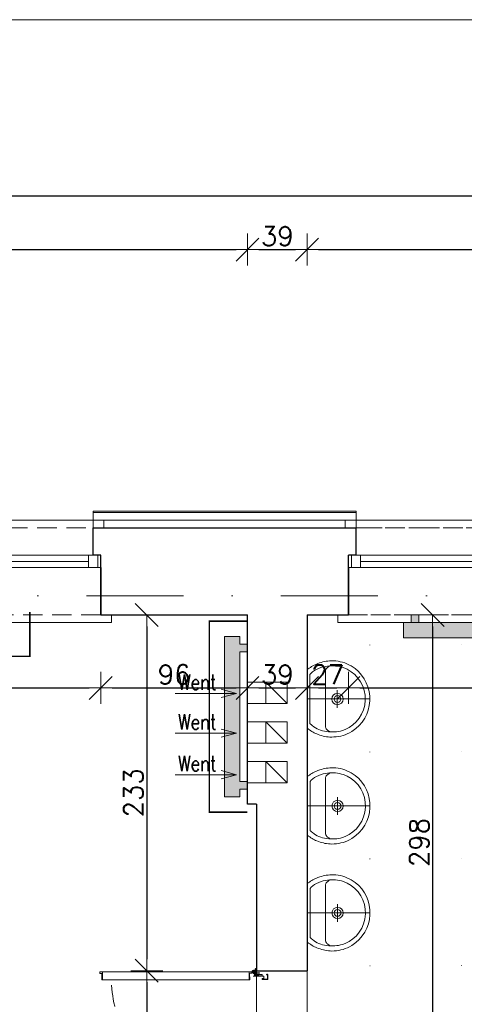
# Model space of a CAD drawing. Header units: millimetres. Extents: x 23192 to 177760, y -399809 to -79279.
# Tile 250 of 256: x 58799 to 59089, y -197768 to -197123. Entities that reach past the tile are written whole.
import ezdxf

# ---------------------------------------------------------------- set-up
doc = ezdxf.new("R2010")
doc.units = ezdxf.units.MM
for name, pattern in [('2_3', [1, 0.5, -0.5]), ('CARKOVANA', [7.5, 5, -2.5]), ('CENTER', [0.6, 0.375, -0.075, 0.075, -0.075]), ('DASHDOT', [25.4, 12.7, -6.35, 0, -6.35]), ('DOT', [6.35, 0, -6.35]), ('HIDDEN', [9.525, 6.35, -3.175]), ('Hidden Line', [391.222223, 282.222223, -109])]:
    doc.linetypes.add(name, pattern=pattern)
doc.layers.get('0').update_dxf_attribs({"lineweight": 0})
for name, color, linetype, lineweight in [('!! 0_ Istn-okna', 6, 'Continuous', 13), ('!! 0_ Istn-sciany', 3, 'Continuous', 30), ('!! 0_ Istn-widok', 1, 'Continuous', 15), ('!! 0_Istn-cienka', 4, 'Continuous', 9), ('!! 0_Istn-went', 5, 'Continuous', 13), ('!! 0_Osie', 1, 'DASHDOT', 13), ('!! 1_ tynk zewn  - nowy', 21, 'Continuous', 20), ('!! 2_ remont Ocieplenie', 4, 'ZIGZAG', 5), ('!! 2_Drzwi - nowe remont', 33, 'Continuous', 9), ('!! 2_LEGENDA', 253, 'Continuous', 13), ('!! 2_wypos-sanitarne', 240, 'Continuous', 9), ('!! wymiary osi', 250, 'Continuous', 9), ('0-osie-liniA', 14, 'DASHDOT', 5)]:
    doc.layers.add(name, color=color, linetype=linetype, lineweight=lineweight)
doc.layers.add('!! 0_Istn-grzejniki', color=7, linetype='Continuous', lineweight=0, plot=False)
doc.layers.add('!! 0_ramki', color=66, linetype='Continuous', lineweight=9, plot=False)
doc.layers.add('!! 1_Wyburzenia', color=252, linetype='CARKOVANA', lineweight=13, true_color=0x696969)
doc.styles.add('ARCHETYP', font='romans.shx', dxfattribs={"height": 15})
doc.styles.add('TXT', font='simplex.shx')
doc.linetypes.add('ZIGZAG', pattern='A,0.00254,-5.08,[131,ltypeshp.shx,S=5.08,R=0,X=-5.08,Y=0],-10.16,[131,ltypeshp.shx,S=5.08,R=180,X=5.08,Y=0],-5.08', length=20.32254)
doc.dimstyles.new('DIM50', dxfattribs={"dimscale": 5, "dimtxt": 2.5, "dimasz": 1.5, "dimexe": 0, "dimexo": 0, "dimgap": 0.5, "dimtad": 1, "dimdec": 4, "dimrnd": 0.5, "dimdsep": 46, "dimtxsty": 'TXT', "dimblk1": 'TICK1', "dimblk2": 'TICK1', "dimsah": 1, "dimcen": 0, "dimse1": 1, "dimse2": 1, "dimclrd": 1, "dimclre": 7, "dimclrt": 9, "dimadec": 0, "dimazin": 0, "dimtfac": 1, "dimtdec": 4, "dimtmove": 2, "dimatfit": 3, "dimldrblk": 'TICK1', "dimfxl": 1, "dimtolj": 1, "dimarcsym": 0})

# ---------------------------------------------------------------- blocks, each defined once
blk = doc.blocks.new('okno 2')
at = {"layer": '!! 0_ Istn-okna'}
for points in [[(48598.98, -198670.56), (48361.98, -198670.56)], [(48598.98, -198678.56), (48361.98, -198678.56)], [(48590.98, -198674.56), (48369.98, -198674.56)]]:
    blk.add_lwpolyline(points, dxfattribs=at)
for points in [[(48369.98, -198670.56), (48363.98, -198670.56), (48363.98, -198678.56), (48369.98, -198678.56)], [(48596.98, -198670.56), (48590.98, -198670.56), (48590.98, -198678.56), (48596.98, -198678.56)]]:
    blk.add_lwpolyline(points, close=True, dxfattribs=at)
at = {"layer": '!! 0_ Istn-sciany'}
for points in [[(48366.98, -198670.56), (48366.98, -198652.56)], [(48593.98, -198670.56), (48593.98, -198652.56)], [(48366.98, -198670.56), (48361.98, -198670.56)], [(48361.98, -198678.56), (48361.98, -198670.56)], [(48598.98, -198670.56), (48593.98, -198670.56)], [(48598.98, -198678.56), (48598.98, -198670.56)], [(48361.98, -198678.56), (48361.98, -198709.56)], [(48598.98, -198678.56), (48598.98, -198709.56)]]:
    blk.add_lwpolyline(points, dxfattribs=at)
at = {"layer": '!! 0_ Istn-widok'}
for points in [[(48359.98, -198647.56), (48600.98, -198647.56)], [(48359.98, -198652.56), (48359.98, -198647.56)], [(48600.98, -198652.56), (48600.98, -198647.56)], [(48354.98, -198709.56), (48354.98, -198714.56)], [(48605.98, -198709.56), (48605.98, -198714.56)], [(48605.98, -198714.56), (48354.98, -198714.56)]]:
    blk.add_lwpolyline(points, dxfattribs=at)
at = {"layer": '!! 0_Istn-cienka', "linetype": 'HIDDEN', "ltscale": 2}
for points in [[(48366.98, -198652.56), (48593.98, -198652.56)], [(48598.98, -198709.56), (48361.98, -198709.56)]]:
    blk.add_lwpolyline(points, dxfattribs=at)
blk = doc.blocks.new('BLOK OSI')
at = {"layer": '0-osie-liniA', "ltscale": 5}
blk.add_lwpolyline([(48624.30568, -197562.0883), (53810.60983, -197562.0883)], dxfattribs=at)
blk = doc.blocks.new('zaw-dr-90-p')
at = {"color": 2, "linetype": 'CENTER', "ltscale": 0.2}
for p, q in [((12, 0), (-12, 0)), ((0, 12), (0, -12)), ((24.5, 24), (31, 24)), ((24.5, 19), (31, 19))]:
    blk.add_line(p, q, dxfattribs=at)
at = {"ltscale": 0.2}
for p, q in [((10, 12), (6.5, 12)), ((10, 0), (10, 6.5))]:
    blk.add_line(p, q, dxfattribs=at)
blk.add_lwpolyline([(0, 6.5), (23.5, 6.5, 0.414214), (28, 11), (28, 31), (24.5, 31), (24.5, 11, -0.414214), (23.5, 10), (0, 10, 4.561698), (7.6, 6.5), (4.9, 4.2)], format="xyb", dxfattribs=at)
blk.add_lwpolyline([(-0.2, -0.2), (-2.5, -0.2), (-2.5, 0.2), (-0.2, 0.2), (-0.2, 2.5), (0.2, 2.5), (0.2, 0.2), (2.8, 0.2), (2.8, -0.2), (0.2, -0.2), (0.2, -2.8), (-0.2, -2.8)], close=True)
blk.add_lwpolyline([(10, 10), (10, 39), (6.5, 39), (6.5, 10)], dxfattribs=at)
blk.add_circle((0, 0), 6.5, dxfattribs=at)
blk = doc.blocks.new('drzwi 90- sc 12')
for p, q in [((-13620.32, 20410.16), (-13620.32, 20313.77)), ((-13614.92, 20409.86), (-13620.32, 20409.86)), ((-13616.12, 20410.26), (-13620.22, 20410.26)), ((-13616.12, 20410.26), (-13620, 20410.26)), ((-13618.17, 20410.26), (-13616.22, 20410.26)), ((-13618.17, 20410.26), (-13616.22, 20410.26)), ((-13616.12, 20410.26), (-13616.12, 20411.46)), ((-13616.12, 20411.46), (-13615.02, 20411.46)), ((-13614.92, 20411.36), (-13614.92, 20313.77)), ((-13620.32, 20313.47), (-13620.32, 20317.97)), ((-13614.92, 20312.27), (-13614.92, 20317.97)), ((-13614.92, 20313.77), (-13620.32, 20313.77)), ((-13618.22, 20313.37), (-13620.22, 20313.37)), ((-13618.22, 20313.67), (-13618.22, 20313.37)), ((-13618.22, 20313.67), (-13616.42, 20313.67)), ((-13617.77, 20311.12), (-13617.77, 20305.72)), ((-13617.77, 20311.12), (-13617.77, 20305.72)), ((-13616.17, 20309.92), (-13617.37, 20309.92)), ((-13616.17, 20309.92), (-13616.17, 20311.02)), ((-13615.92, 20313.17), (-13615.92, 20312.17)), ((-13615.92, 20312.17), (-13615.02, 20312.17)), ((-13715.57, 20308.32), (-13715.57, 20308.56)), ((-13715.57, 20307.69), (-13715.57, 20308.56)), ((-13715.57, 20307.82), (-13715.57, 20308.56)), ((-13715.57, 20307.72), (-13715.37, 20307.72)), ((-13715.77, 20301.96), (-13716.27, 20301.96)), ((-13616.77, 20301.96), (-13616.27, 20301.96))]:
    blk.add_line(p, q)
for points in [[(-13665.27, 20284.96), (-13665.27, 20325.83)], [(-13615.57, 20309.64), (-13615.32, 20309.64), (-13615.32, 20309.82), (-13616.32, 20309.82), (-13616.32, 20309.64), (-13615.92, 20309.64)]]:
    blk.add_lwpolyline(points)
at = {"ltscale": 0.2}
for points in [[(-13715.57, 20307.51), (-13715.57, 20309.48, 0.414214), (-13715.91, 20309.82), (-13719.43, 20309.82, 0.414214), (-13719.77, 20309.48), (-13719.77, 20308.92), (-13719.59, 20308.92), (-13719.59, 20309.48, -0.414214), (-13719.43, 20309.64), (-13716.97, 20309.64)], [(-13716.97, 20309.64), (-13715.91, 20309.64, -0.414214), (-13715.75, 20309.48), (-13715.75, 20307.51)], [(-13615.92, 20309.64), (-13616.63, 20309.64, 0.414214), (-13616.79, 20309.48), (-13616.79, 20305.58, -0.414214), (-13617.13, 20305.24), (-13617.58, 20305.24, 0.414214), (-13617.74, 20305.08), (-13617.74, 20304.48, -0.414214), (-13618.08, 20304.14), (-13619.26, 20304.14, -0.414214), (-13619.6, 20304.48), (-13619.6, 20305.15, 1), (-13619.79, 20305.15), (-13619.79, 20301.96, 0.414214), (-13619.63, 20301.8), (-13617.11, 20301.8, 0.414214), (-13616.95, 20301.96), (-13616.95, 20302.52), (-13616.77, 20302.52), (-13616.77, 20301.96, -0.414214), (-13617.11, 20301.62), (-13619.63, 20301.62, -0.414214), (-13619.97, 20301.96), (-13619.97, 20305.15, -1), (-13619.42, 20305.15), (-13619.42, 20304.48, 0.414214), (-13619.26, 20304.32), (-13618.08, 20304.32, 0.414214), (-13617.92, 20304.48), (-13617.92, 20305.08, -0.414214), (-13617.58, 20305.42), (-13617.13, 20305.42, 0.414214), (-13616.97, 20305.58), (-13616.97, 20309.48, -0.414214), (-13616.63, 20309.82), (-13613.11, 20309.82, -0.414214), (-13612.77, 20309.48), (-13612.77, 20308.92), (-13612.95, 20308.92), (-13612.95, 20309.48, 0.414214), (-13613.11, 20309.64), (-13615.57, 20309.64)], [(-13715.75, 20307.76), (-13715.75, 20305.58, 0.414214), (-13715.41, 20305.24), (-13714.96, 20305.24, -0.414214), (-13714.8, 20305.08), (-13714.8, 20304.48, 0.414214), (-13714.46, 20304.14), (-13713.28, 20304.14, 0.414214), (-13712.94, 20304.48), (-13712.94, 20305.15, -1), (-13712.75, 20305.15), (-13712.75, 20301.96, -0.414214), (-13712.91, 20301.8), (-13715.43, 20301.8, -0.414214), (-13715.59, 20301.96), (-13715.59, 20302.52), (-13715.77, 20302.52), (-13715.77, 20301.96, 0.414214), (-13715.43, 20301.62), (-13712.91, 20301.62, 0.414214), (-13712.57, 20301.96), (-13712.57, 20305.15, 1), (-13713.12, 20305.15), (-13713.12, 20304.48, -0.414214), (-13713.28, 20304.32), (-13714.46, 20304.32, -0.414214), (-13714.62, 20304.48), (-13714.62, 20305.08, 0.414214), (-13714.96, 20305.42), (-13715.41, 20305.42, -0.414214), (-13715.57, 20305.58), (-13715.57, 20307.64)]]:
    blk.add_lwpolyline(points, format="xyb", dxfattribs=at)
at = {"lineweight": 30}
for points in [[(-13716.27, 20308.92), (-13721.27, 20308.92)], [(-13716.27, 20308.92), (-13716.27, 20296.92)], [(-13614.27, 20308.92), (-13609.27, 20308.92)], [(-13614.27, 20308.92), (-13614.27, 20296.92)]]:
    blk.add_lwpolyline(points, dxfattribs=at)
blk.add_lwpolyline([(-13616.79, 20308.82), (-13616.97, 20308.82), (-13616.97, 20307.42), (-13616.79, 20307.42)], close=True)
for centre, radius, start, end in [((-13620.22, 20410.16), 0.1, 90, 180), ((-13615.02, 20411.36), 0.1, 0, 90), ((-13620.22, 20313.47), 0.1, 180, 270), ((-13616.42, 20313.17), 0.5, 0, 90), ((-13616.27, 20311.02), 0.1, 0, 90), ((-13615.02, 20312.27), 0.1, 270, 0)]:
    blk.add_arc(centre, radius, start, end)
at = {"linetype": 'Hidden Line', "lineweight": 9, "ltscale": 0.05}
blk.add_arc((-13615.5, 20305.14), 99.12, 94.80054, 177.69442, dxfattribs=at)
at = {"xscale": 0.09999999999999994, "yscale": 0.09999999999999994, "zscale": 0.09999999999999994, "rotation": 180.0000000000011}
blk.add_blockref('zaw-dr-90-p', (-13614.92, 20310.92), dxfattribs=at)
blk = doc.blocks.new('A$C527aaae0')
at = {"lineweight": 5}
for points in [[(0, 0), (0, -0.4111)], [(0.1863, -0.1214), (0.1863, -0.1211)], [(0.1863, -0.1211), (0.1863, -0.1214)], [(-0.0573, -0.1985), (0.0582, -0.1985)]]:
    blk.add_lwpolyline(points, dxfattribs=at)
for points in [[(0.1915, -0.001), (0.1975, -0.0093), (0.203, -0.0173), (0.2082, -0.025), (0.213, -0.0326), (0.2175, -0.0402), (0.2216, -0.0479), (0.2255, -0.0558), (0.2292, -0.0639), (0.2328, -0.0735), (0.2366, -0.0845), (0.2399, -0.0953), (0.2429, -0.1061), (0.2453, -0.1169), (0.2473, -0.1278), (0.2487, -0.1389), (0.2495, -0.1502), (0.2498, -0.1618), (0.2492, -0.1766), (0.2478, -0.1918), (0.2457, -0.2067), (0.2428, -0.2214), (0.239, -0.2358), (0.2344, -0.25), (0.2289, -0.2639), (0.2225, -0.2775), (0.2132, -0.2936), (0.1947, -0.319), (0.174, -0.3415), (0.1513, -0.361), (0.1268, -0.3776), (0.1005, -0.391), (0.0726, -0.4011), (0.0432, -0.4079), (0.0125, -0.4112), (-0.0191, -0.4105), (-0.0495, -0.4063), (-0.0786, -0.3988), (-0.1062, -0.3881), (-0.1321, -0.3743), (-0.1563, -0.3574), (-0.1786, -0.3374), (-0.1988, -0.3143), (-0.2168, -0.2883), (-0.2237, -0.2746), (-0.2299, -0.2608), (-0.2353, -0.2468), (-0.24, -0.2327), (-0.2438, -0.2183), (-0.2467, -0.2037), (-0.2487, -0.1888), (-0.2498, -0.1735), (-0.2497, -0.1595), (-0.249, -0.1479), (-0.2479, -0.1367), (-0.2463, -0.1256), (-0.2444, -0.1148), (-0.242, -0.104), (-0.2392, -0.0932), (-0.2359, -0.0823), (-0.2322, -0.0712), (-0.2282, -0.0623), (-0.2242, -0.0541), (-0.22, -0.0461), (-0.2157, -0.0381), (-0.2113, -0.0303), (-0.2067, -0.0225), (-0.2019, -0.0148), (-0.1969, -0.0071), (-0.1921, -0.001)], [(0.1608, -0.0198), (0.1622, -0.0209), (0.1634, -0.022), (0.1645, -0.023), (0.1654, -0.024), (0.1663, -0.025), (0.1672, -0.0261), (0.1682, -0.0273), (0.1692, -0.0287), (0.1739, -0.0344), (0.1821, -0.0451), (0.1893, -0.0557), (0.1954, -0.0665), (0.2007, -0.0776), (0.2051, -0.0891), (0.2087, -0.1012), (0.2116, -0.114), (0.2138, -0.1277), (0.2152, -0.1416), (0.216, -0.1551), (0.2162, -0.1682), (0.2158, -0.181), (0.2146, -0.1937), (0.2128, -0.2063), (0.2103, -0.2189), (0.2069, -0.2316), (0.2007, -0.2493), (0.1874, -0.2756), (0.1704, -0.3001), (0.1499, -0.3221), (0.1263, -0.3413), (0.1, -0.3573), (0.0711, -0.3696), (0.0402, -0.3777), (0.0074, -0.3812), (-0.0248, -0.3802), (-0.0555, -0.3745), (-0.0846, -0.3645), (-0.1119, -0.3506), (-0.1369, -0.3331), (-0.1592, -0.3122), (-0.1785, -0.2885), (-0.1945, -0.2622), (-0.2053, -0.2373), (-0.2088, -0.2247), (-0.2117, -0.2119), (-0.2139, -0.1991), (-0.2155, -0.1862), (-0.2165, -0.1732), (-0.2167, -0.1601), (-0.2161, -0.147), (-0.2148, -0.1337), (-0.2129, -0.12), (-0.2097, -0.1056), (-0.2052, -0.0909), (-0.1995, -0.0763), (-0.1928, -0.0622), (-0.1851, -0.049), (-0.1767, -0.0372), (-0.1676, -0.0271), (-0.159, -0.0198)]]:
    blk.add_lwpolyline(points, close=True)
blk.add_lwpolyline([(0.2151, -0.1518), (0.2126, -0.1464), (0.21, -0.1415), (0.2071, -0.1372), (0.2038, -0.1333), (0.2, -0.1297), (0.1955, -0.1264), (0.1903, -0.1232), (0.1842, -0.1211), (-0.1851, -0.1211), (-0.1909, -0.1228), (-0.1959, -0.1256), (-0.2003, -0.1289), (-0.2043, -0.1326), (-0.2078, -0.1367), (-0.2109, -0.1413), (-0.2137, -0.1463), (-0.2163, -0.1518), (-0.2163, -0.1521)])
at = {"linetype": 'DOT'}
blk.add_lwpolyline([(-0.3533, -0.4109), (0.3467, -0.4109), (0.3467, -1.0109), (-0.3533, -1.0109)], close=True, dxfattribs=at)
for radius in [0.0371, 0.0219]:
    blk.add_circle((0.0005, -0.1995), radius)
blk = doc.blocks.new('TICK1')
at = {"color": 2}
blk.add_line((-1, -1), (1, 1), dxfattribs=at)
at = {"color": 0}
for p, q in [((0, -1.4), (0, 1.4)), ((0, 0), (-1, 0))]:
    blk.add_line(p, q, dxfattribs=at)
blk = doc.blocks.new('*D2877')
at = {"layer": '!! wymiary osi', "color": 1, "lineweight": -2, "transparency": 16777216}
blk.add_line((60762.07, -197238.92), (58056.07, -197238.92), dxfattribs=at)
at = {"layer": 'DEFPOINTS', "color": 0, "transparency": 16777216}
for p in [(58048.57, -197238.92), (58048.57, -197445.13), (60769.57, -197445.13)]:
    blk.add_point(p, dxfattribs=at)
at = {"layer": '!! wymiary osi', "color": 1, "lineweight": -2, "transparency": 16777216, "xscale": 7.5, "yscale": 7.5, "zscale": 7.5, "rotation": 180}
blk.add_blockref('TICK1', (58048.57, -197238.92), dxfattribs=at)
at = {"layer": '!! wymiary osi', "color": 1, "lineweight": -2, "transparency": 16777216, "xscale": 7.5, "yscale": 7.5, "zscale": 7.5}
blk.add_blockref('TICK1', (60769.57, -197238.92), dxfattribs=at)
at = {"layer": '!! wymiary osi', "color": 9, "transparency": 16777216, "insert": (59409.07, -197230.17), "char_height": 12.5, "attachment_point": 5, "style": 'TXT'}
blk.add_mtext('\\A1;2721', dxfattribs=at)
blk = doc.blocks.new('*D2880')
at = {"layer": '!! wymiary osi', "color": 1, "lineweight": -2, "transparency": 16777216}
blk.add_line((58590.07, -197273.91), (58940.07, -197273.91), dxfattribs=at)
at = {"layer": 'DEFPOINTS', "color": 0, "transparency": 16777216}
for p in [(58947.57, -197273.91), (58582.57, -197513.13), (58947.57, -197513.13)]:
    blk.add_point(p, dxfattribs=at)
at = {"layer": '!! wymiary osi', "color": 1, "lineweight": -2, "transparency": 16777216, "xscale": 7.5, "yscale": 7.5, "zscale": 7.5, "rotation": 180}
blk.add_blockref('TICK1', (58582.57, -197273.91), dxfattribs=at)
at = {"layer": '!! wymiary osi', "color": 1, "lineweight": -2, "transparency": 16777216, "xscale": 7.5, "yscale": 7.5, "zscale": 7.5}
blk.add_blockref('TICK1', (58947.57, -197273.91), dxfattribs=at)
at = {"layer": '!! wymiary osi', "color": 9, "transparency": 16777216, "insert": (58765.07, -197265.16), "char_height": 12.5, "attachment_point": 5, "style": 'TXT'}
blk.add_mtext('\\A1;365', dxfattribs=at)
blk = doc.blocks.new('*D2881')
at = {"layer": '!! wymiary osi', "color": 1, "lineweight": -2, "transparency": 16777216}
blk.add_line((58955.07, -197273.91), (58979.07, -197273.91), dxfattribs=at)
at = {"layer": 'DEFPOINTS', "color": 0, "transparency": 16777216}
for p in [(58986.57, -197273.91), (58947.57, -197513.13), (58986.57, -197513.13)]:
    blk.add_point(p, dxfattribs=at)
at = {"layer": '!! wymiary osi', "color": 1, "lineweight": -2, "transparency": 16777216, "xscale": 7.5, "yscale": 7.5, "zscale": 7.5, "rotation": 180}
blk.add_blockref('TICK1', (58947.57, -197273.91), dxfattribs=at)
at = {"layer": '!! wymiary osi', "color": 1, "lineweight": -2, "transparency": 16777216, "xscale": 7.5, "yscale": 7.5, "zscale": 7.5}
blk.add_blockref('TICK1', (58986.57, -197273.91), dxfattribs=at)
at = {"layer": '!! wymiary osi', "color": 9, "transparency": 16777216, "insert": (58967.07, -197265.16), "char_height": 12.5, "attachment_point": 5, "style": 'TXT'}
blk.add_mtext('\\A1;39', dxfattribs=at)
blk = doc.blocks.new('*D2882')
at = {"layer": '!! wymiary osi', "color": 1, "lineweight": -2, "transparency": 16777216}
blk.add_line((58994.07, -197273.91), (59332.07, -197273.91), dxfattribs=at)
at = {"layer": 'DEFPOINTS', "color": 0, "transparency": 16777216}
for p in [(59339.57, -197273.91), (58986.57, -197513.13), (59339.57, -197513.13)]:
    blk.add_point(p, dxfattribs=at)
at = {"layer": '!! wymiary osi', "color": 1, "lineweight": -2, "transparency": 16777216, "xscale": 7.5, "yscale": 7.5, "zscale": 7.5, "rotation": 180}
blk.add_blockref('TICK1', (58986.57, -197273.91), dxfattribs=at)
at = {"layer": '!! wymiary osi', "color": 1, "lineweight": -2, "transparency": 16777216, "xscale": 7.5, "yscale": 7.5, "zscale": 7.5}
blk.add_blockref('TICK1', (59339.57, -197273.91), dxfattribs=at)
at = {"layer": '!! wymiary osi', "color": 9, "transparency": 16777216, "insert": (59163.07, -197265.16), "char_height": 12.5, "attachment_point": 5, "style": 'TXT'}
blk.add_mtext('\\A1;353', dxfattribs=at)
blk = doc.blocks.new('*D2960')
at = {"layer": '!! wymiary osi', "color": 1, "lineweight": -2, "transparency": 16777216}
blk.add_line((58622.07, -197560.93), (58844.07, -197560.93), dxfattribs=at)
at = {"layer": 'DEFPOINTS', "color": 0, "transparency": 16777216}
for p in [(58614.57, -197524.3), (58851.57, -197524.3), (58851.57, -197560.93)]:
    blk.add_point(p, dxfattribs=at)
at = {"layer": '!! wymiary osi', "color": 1, "lineweight": -2, "transparency": 16777216, "xscale": 7.5, "yscale": 7.5, "zscale": 7.5, "rotation": 180}
blk.add_blockref('TICK1', (58614.57, -197560.93), dxfattribs=at)
at = {"layer": '!! wymiary osi', "color": 1, "lineweight": -2, "transparency": 16777216, "xscale": 7.5, "yscale": 7.5, "zscale": 7.5}
blk.add_blockref('TICK1', (58851.57, -197560.93), dxfattribs=at)
at = {"layer": '!! wymiary osi', "color": 9, "transparency": 16777216, "insert": (58733.07, -197552.18), "char_height": 12.5, "attachment_point": 5, "style": 'TXT'}
blk.add_mtext('\\A1;237', dxfattribs=at)
blk = doc.blocks.new('*D2961')
at = {"layer": '!! wymiary osi', "color": 1, "lineweight": -2, "transparency": 16777216}
blk.add_line((58859.07, -197560.93), (58940.07, -197560.93), dxfattribs=at)
at = {"layer": 'DEFPOINTS', "color": 0, "transparency": 16777216}
for p in [(58851.57, -197524.3), (58947.57, -197524.3), (58947.57, -197560.93)]:
    blk.add_point(p, dxfattribs=at)
at = {"layer": '!! wymiary osi', "color": 1, "lineweight": -2, "transparency": 16777216, "xscale": 7.5, "yscale": 7.5, "zscale": 7.5, "rotation": 180}
blk.add_blockref('TICK1', (58851.57, -197560.93), dxfattribs=at)
at = {"layer": '!! wymiary osi', "color": 1, "lineweight": -2, "transparency": 16777216, "xscale": 7.5, "yscale": 7.5, "zscale": 7.5}
blk.add_blockref('TICK1', (58947.57, -197560.93), dxfattribs=at)
at = {"layer": '!! wymiary osi', "color": 9, "transparency": 16777216, "insert": (58899.57, -197552.18), "char_height": 12.5, "attachment_point": 5, "style": 'TXT'}
blk.add_mtext('\\A1;96', dxfattribs=at)
blk = doc.blocks.new('*D2962')
at = {"layer": '!! wymiary osi', "color": 1, "lineweight": -2, "transparency": 16777216}
blk.add_line((58955.07, -197560.93), (58979.07, -197560.93), dxfattribs=at)
at = {"layer": 'DEFPOINTS', "color": 0, "transparency": 16777216}
for p in [(58947.57, -197524.3), (58986.57, -197524.3), (58986.57, -197560.93)]:
    blk.add_point(p, dxfattribs=at)
at = {"layer": '!! wymiary osi', "color": 1, "lineweight": -2, "transparency": 16777216, "xscale": 7.5, "yscale": 7.5, "zscale": 7.5, "rotation": 180}
blk.add_blockref('TICK1', (58947.57, -197560.93), dxfattribs=at)
at = {"layer": '!! wymiary osi', "color": 1, "lineweight": -2, "transparency": 16777216, "xscale": 7.5, "yscale": 7.5, "zscale": 7.5}
blk.add_blockref('TICK1', (58986.57, -197560.93), dxfattribs=at)
at = {"layer": '!! wymiary osi', "color": 9, "transparency": 16777216, "insert": (58967.07, -197552.18), "char_height": 12.5, "attachment_point": 5, "style": 'TXT'}
blk.add_mtext('\\A1;39', dxfattribs=at)
blk = doc.blocks.new('*D2963')
at = {"layer": '!! wymiary osi', "color": 1, "lineweight": -2, "transparency": 16777216}
blk.add_line((58994.07, -197560.93), (59006.07, -197560.93), dxfattribs=at)
at = {"layer": 'DEFPOINTS', "color": 0, "transparency": 16777216}
for p in [(58986.57, -197524.3), (59013.57, -197524.3), (59013.57, -197560.93)]:
    blk.add_point(p, dxfattribs=at)
at = {"layer": '!! wymiary osi', "color": 1, "lineweight": -2, "transparency": 16777216, "xscale": 7.5, "yscale": 7.5, "zscale": 7.5, "rotation": 180}
blk.add_blockref('TICK1', (58986.57, -197560.93), dxfattribs=at)
at = {"layer": '!! wymiary osi', "color": 1, "lineweight": -2, "transparency": 16777216, "xscale": 7.5, "yscale": 7.5, "zscale": 7.5}
blk.add_blockref('TICK1', (59013.57, -197560.93), dxfattribs=at)
at = {"layer": '!! wymiary osi', "color": 9, "transparency": 16777216, "insert": (59000.07, -197552.18), "char_height": 12.5, "attachment_point": 5, "style": 'TXT'}
blk.add_mtext('\\A1;27', dxfattribs=at)
blk = doc.blocks.new('*D2964')
at = {"layer": '!! wymiary osi', "color": 1, "lineweight": -2, "transparency": 16777216}
blk.add_line((59021.07, -197560.93), (59243.07, -197560.93), dxfattribs=at)
at = {"layer": 'DEFPOINTS', "color": 0, "transparency": 16777216}
for p in [(59013.57, -197524.3), (59250.57, -197524.3), (59250.57, -197560.93)]:
    blk.add_point(p, dxfattribs=at)
at = {"layer": '!! wymiary osi', "color": 1, "lineweight": -2, "transparency": 16777216, "xscale": 7.5, "yscale": 7.5, "zscale": 7.5, "rotation": 180}
blk.add_blockref('TICK1', (59013.57, -197560.93), dxfattribs=at)
at = {"layer": '!! wymiary osi', "color": 1, "lineweight": -2, "transparency": 16777216, "xscale": 7.5, "yscale": 7.5, "zscale": 7.5}
blk.add_blockref('TICK1', (59250.57, -197560.93), dxfattribs=at)
at = {"layer": '!! wymiary osi', "color": 9, "transparency": 16777216, "insert": (59132.07, -197552.18), "char_height": 12.5, "attachment_point": 5, "style": 'TXT'}
blk.add_mtext('\\A1;237', dxfattribs=at)
blk = doc.blocks.new('*D3008')
at = {"layer": '!! wymiary osi', "color": 1, "lineweight": -2, "transparency": 16777216}
blk.add_line((59068.66, -197520.63), (59068.66, -197803.63), dxfattribs=at)
at = {"layer": 'DEFPOINTS', "color": 0, "transparency": 16777216}
for p in [(59339.57, -197513.13), (59068.66, -197811.13), (59339.57, -197811.13)]:
    blk.add_point(p, dxfattribs=at)
at = {"layer": '!! wymiary osi', "color": 1, "lineweight": -2, "transparency": 16777216, "xscale": 7.5, "yscale": 7.5, "zscale": 7.5}
for p, rotation in [((59068.66, -197513.13), 90), ((59068.66, -197811.13), 270)]:
    blk.add_blockref('TICK1', p, dxfattribs=dict(at, rotation=rotation))
at = {"layer": '!! wymiary osi', "color": 9, "transparency": 16777216, "insert": (59059.91, -197662.13), "char_height": 12.5, "attachment_point": 5, "rotation": 90, "style": 'TXT'}
blk.add_mtext('\\A1;298', dxfattribs=at)
blk = doc.blocks.new('*D3016')
at = {"layer": '!! wymiary osi', "color": 1, "lineweight": -2, "transparency": 16777216}
blk.add_line((58881.69, -197520.63), (58881.69, -197738.63), dxfattribs=at)
at = {"layer": 'DEFPOINTS', "color": 0, "transparency": 16777216}
for p in [(58947.57, -197513.13), (58881.69, -197746.13), (58953.57, -197746.13)]:
    blk.add_point(p, dxfattribs=at)
at = {"layer": '!! wymiary osi', "color": 1, "lineweight": -2, "transparency": 16777216, "xscale": 7.5, "yscale": 7.5, "zscale": 7.5}
for p, rotation in [((58881.69, -197513.13), 90), ((58881.69, -197746.13), 270)]:
    blk.add_blockref('TICK1', p, dxfattribs=dict(at, rotation=rotation))
at = {"layer": '!! wymiary osi', "color": 9, "transparency": 16777216, "insert": (58872.94, -197629.63), "char_height": 12.5, "attachment_point": 5, "rotation": 90, "style": 'TXT'}
blk.add_mtext('\\A1;233', dxfattribs=at)
blk = doc.blocks.new('*D3017')
at = {"layer": '!! wymiary osi', "color": 1, "lineweight": -2, "transparency": 16777216}
blk.add_line((58881.69, -197753.63), (58881.69, -197840.63), dxfattribs=at)
at = {"layer": 'DEFPOINTS', "color": 0, "transparency": 16777216}
for p in [(58953.57, -197746.13), (58881.69, -197848.13), (58953.57, -197848.13)]:
    blk.add_point(p, dxfattribs=at)
at = {"layer": '!! wymiary osi', "color": 1, "lineweight": -2, "transparency": 16777216, "xscale": 7.5, "yscale": 7.5, "zscale": 7.5}
for p, rotation in [((58881.69, -197746.13), 90), ((58881.69, -197848.13), 270)]:
    blk.add_blockref('TICK1', p, dxfattribs=dict(at, rotation=rotation))
at = {"layer": '!! wymiary osi', "color": 9, "transparency": 16777216, "insert": (58872.94, -197797.13), "char_height": 12.5, "attachment_point": 5, "rotation": 90, "style": 'TXT'}
blk.add_mtext('\\A1;102', dxfattribs=at)

msp = doc.modelspace()

# ---------------------------------------------------------------- hatches: boundary and pattern name
at = {"layer": '!! 0_Istn-grzejniki'}
h = msp.add_hatch(color=0, dxfattribs=at)
h.dxf.hatch_style = 1
h.paths.add_polyline_path([(59204.66354, -197513.12813), (59204.66354, -197518.12813), (59209.66354, -197518.12813), (59209.66354, -197528.12813), (59049.66354, -197528.12813), (59049.66354, -197518.12813), (59054.66354, -197518.12813), (59054.66354, -197513.12813), (59059.66354, -197513.12813), (59059.66354, -197518.12813), (59199.66354, -197518.12813), (59199.66354, -197513.12813)])
h = msp.add_hatch(color=0, dxfattribs=at)
h.dxf.hatch_style = 1
h.paths.add_polyline_path([(58947.56735, -197532.28928), (58942.56735, -197532.28928), (58942.56735, -197527.28928), (58932.56735, -197527.28928), (58932.56735, -197632.28928), (58942.56735, -197632.28928), (58942.56735, -197627.28928), (58947.56735, -197627.28928), (58947.56735, -197622.28928), (58942.56735, -197622.28928), (58942.56735, -197537.28928), (58947.56735, -197537.28928)])

# ---------------------------------------------------------------- linework, layer by layer
at = {"layer": '!! 0_ Istn-sciany'}
for points in [[(58846.56735, -197456.12813), (59018.56735, -197456.12813)], [(58846.56735, -197456.12813), (59018.56735, -197456.12813)], [(58846.56735, -197456.12813), (59018.56735, -197456.12813)], [(58851.56735, -197513.12813), (58851.56735, -197475.12813)], [(58851.56735, -197513.12813), (58851.56735, -197475.12813)], [(59013.56735, -197513.12813), (59013.56735, -197475.12813)], [(59013.56735, -197513.12813), (59013.56735, -197475.12813)], [(58851.56735, -197513.12813), (58947.56735, -197513.12813)], [(58851.56735, -197513.12813), (58947.56735, -197513.12813)], [(58851.56735, -197513.12813), (58947.56735, -197513.12813)], [(58953.56735, -197637.12813), (58947.56735, -197637.12813), (58947.56735, -197513.12813)], [(58986.56735, -197513.12813), (58986.56735, -197746.12813)], [(58986.56735, -197513.12813), (59013.56735, -197513.12813)], [(58986.56735, -197513.12813), (59013.56735, -197513.12813)], [(58986.56735, -197513.12813), (59013.56735, -197513.12813)], [(58953.56735, -197637.12813), (58953.56735, -197746.12813)], [(58953.56735, -197746.12813), (58986.56735, -197746.12813)]]:
    msp.add_lwpolyline(points, dxfattribs=at)
at = {"layer": '!! 0_Istn-grzejniki', "linetype": '2_3', "ltscale": 10, "const_width": 1}
for points in [[(58625.1386, -197511.12813), (58625.1386, -197540.2517), (58805.1386, -197540.2517), (58805.1386, -197511.12813)], [(58947.56735, -197517.28928), (58922.56735, -197517.28928), (58922.56735, -197642.28928), (58947.56735, -197642.28928)]]:
    msp.add_lwpolyline(points, dxfattribs=at)
at = {"layer": '!! 0_Istn-grzejniki'}
for points in [[(59204.66354, -197513.12813), (59204.66354, -197518.12813), (59209.66354, -197518.12813), (59209.66354, -197528.12813), (59049.66354, -197528.12813), (59049.66354, -197518.12813), (59054.66354, -197518.12813), (59054.66354, -197513.12813), (59059.66354, -197513.12813), (59059.66354, -197518.12813), (59199.66354, -197518.12813), (59199.66354, -197513.12813)], [(58947.56735, -197532.28928), (58942.56735, -197532.28928), (58942.56735, -197527.28928), (58932.56735, -197527.28928), (58932.56735, -197632.28928), (58942.56735, -197632.28928), (58942.56735, -197627.28928), (58947.56735, -197627.28928), (58947.56735, -197622.28928), (58942.56735, -197622.28928), (58942.56735, -197537.28928), (58947.56735, -197537.28928)]]:
    msp.add_lwpolyline(points, close=True, dxfattribs=at)
at = {"layer": '!! 0_Istn-went'}
for points in [[(58959.56735, -197557.12813), (58947.56735, -197557.12813)], [(58973.56735, -197557.12813), (58959.56735, -197557.12813)], [(58973.56735, -197557.12813), (58959.56735, -197557.12813)], [(58959.56735, -197571.12813), (58959.56735, -197557.12813)], [(58959.56735, -197557.12813), (58973.56735, -197571.12813)], [(58973.56735, -197571.12813), (58973.56735, -197557.12813)], [(58940.39078, -197564.53508), (58930.39078, -197561.85559)], [(58940.39078, -197564.53508), (58930.39078, -197561.85559)], [(58900.34425, -197564.53508), (58940.39078, -197564.53508)], [(58900.34425, -197564.53508), (58940.39078, -197564.53508)], [(58940.39078, -197564.53508), (58930.39078, -197567.21457)], [(58940.39078, -197564.53508), (58930.39078, -197567.21457)], [(58959.56735, -197571.12813), (58947.56735, -197571.12813)], [(58973.56735, -197571.12813), (58959.56735, -197571.12813)], [(58973.56735, -197571.12813), (58959.56735, -197571.12813)], [(58940.39078, -197590.53508), (58930.39078, -197587.85559)], [(58940.39078, -197590.53508), (58930.39078, -197587.85559)], [(58959.56735, -197583.12813), (58947.56735, -197583.12813)], [(58973.56735, -197583.12813), (58959.56735, -197583.12813)], [(58973.56735, -197583.12813), (58959.56735, -197583.12813)], [(58959.56735, -197597.12813), (58959.56735, -197583.12813)], [(58959.56735, -197583.12813), (58973.56735, -197597.12813)], [(58973.56735, -197597.12813), (58973.56735, -197583.12813)], [(58900.34425, -197590.53508), (58940.39078, -197590.53508)], [(58900.34425, -197590.53508), (58940.39078, -197590.53508)], [(58940.39078, -197590.53508), (58930.39078, -197593.21457)], [(58940.39078, -197590.53508), (58930.39078, -197593.21457)], [(58959.56735, -197597.12813), (58947.56735, -197597.12813)], [(58973.56735, -197597.12813), (58959.56735, -197597.12813)], [(58973.56735, -197597.12813), (58959.56735, -197597.12813)], [(58940.39078, -197617.77306), (58930.39078, -197615.09357)], [(58940.39078, -197617.77306), (58930.39078, -197615.09357)], [(58959.56735, -197609.12813), (58947.56735, -197609.12813)], [(58973.56735, -197609.12813), (58959.56735, -197609.12813)], [(58973.56735, -197609.12813), (58959.56735, -197609.12813)], [(58959.56735, -197623.12813), (58959.56735, -197609.12813)], [(58959.56735, -197609.12813), (58973.56735, -197623.12813)], [(58973.56735, -197623.12813), (58973.56735, -197609.12813)], [(58900.34425, -197617.77306), (58940.39078, -197617.77306)], [(58900.34425, -197617.77306), (58940.39078, -197617.77306)], [(58940.39078, -197617.77306), (58930.39078, -197620.45255)], [(58940.39078, -197617.77306), (58930.39078, -197620.45255)], [(58959.56735, -197623.12813), (58947.56735, -197623.12813)], [(58973.56735, -197623.12813), (58959.56735, -197623.12813)], [(58973.56735, -197623.12813), (58959.56735, -197623.12813)]]:
    msp.add_lwpolyline(points, dxfattribs=at)
at = {"layer": '!! 0_ramki'}
msp.add_lwpolyline([(57385.28509, -197123.38038), (61585.28509, -197123.38038), (61585.28509, -200093.38038), (57385.28509, -200093.38038)], close=True, dxfattribs=at)
at = {"layer": '!! 1_ tynk zewn  - nowy'}
for points in [[(58846.56735, -197445.12813), (59018.56735, -197445.12813)], [(58846.56735, -197446.12813), (59018.56735, -197446.12813)]]:
    msp.add_lwpolyline(points, dxfattribs=at)
at = {"layer": '!! 1_Wyburzenia'}
msp.add_lwpolyline([(59013.56735, -197513.12813), (59250.56735, -197513.12813), (59250.56735, -197474.12813), (59245.56735, -197474.12813), (59245.56735, -197456.12813), (59018.56735, -197456.12813), (59018.56735, -197474.12813), (59013.56735, -197474.12813)], close=True, dxfattribs=at)
at = {"layer": '!! 2_ remont Ocieplenie', "linetype": 'ZIGZAG', "ltscale": 0.75}
msp.add_lwpolyline([(58846.56735, -197451.12813), (59018.56735, -197451.12813)], dxfattribs=at)
at = {"layer": '!! 2_LEGENDA'}
msp.add_lwpolyline([(59018.56735, -197456.12813), (59018.56735, -197445.12813)], dxfattribs=at)
msp.add_lwpolyline([(58986.56735, -197848.12813), (58953.56735, -197848.12813), (58953.56735, -197746.12813), (58986.56735, -197746.12813)], close=True, dxfattribs=at)
msp.add_lwpolyline([(58846.56735, -197456.12813), (58846.56735, -197445.12813)])

# ---------------------------------------------------------------- block references
at = {"layer": '!! 0_Osie'}
msp.add_blockref('BLOK OSI', (8819.85593, 61.46017), dxfattribs=at)
at = {"layer": '!! 1_Wyburzenia'}
msp.add_blockref('okno 2', (10651.58563, 1196.43297), dxfattribs=at)
at = {"layer": '!! 2_Drzwi - nowe remont', "rotation": 90}
msp.add_blockref('drzwi 90- sc 12', (79262.49169, -184131.85843), dxfattribs=at)
at = {"layer": '!! 2_wypos-sanitarne', "xscale": -100, "yscale": 100, "zscale": 100, "rotation": 90}
for p in [(58986.46448, -197568.15819), (58986.56708, -197638.20459), (58986.56708, -197708.25099)]:
    msp.add_blockref('A$C527aaae0', p, dxfattribs=at)
for p in [(10252.58563, 1196.43297), (10651.58563, 1196.43297)]:
    msp.add_blockref('okno 2', p)

# ---------------------------------------------------------------- texts
at = {"layer": '!! 0_Istn-went', "style": 'ARCHETYP', "width": 0.8}
for p in [(58902.20629, -197562.20485), (58902.20629, -197562.20485), (58902.20629, -197588.20485), (58902.20629, -197588.20485), (58902.20629, -197615.44283), (58902.20629, -197615.44283)]:
    msp.add_text('Went', height=10, rotation=0.00000004, dxfattribs=at).set_placement(p)

# ---------------------------------------------------------------- dimensions: what is measured, and where the dimension line sits
at = {"layer": '!! wymiary osi'}
for base, p1, p2, picture, middle in [((58048.56735, -197238.92363), (60769.56735, -197445.12813), (58048.56735, -197445.12813), '*D2877', (59409.06735, -197230.17363)), ((58947.56735, -197273.9116), (58582.56735, -197513.12813), (58947.56735, -197513.12813), '*D2880', (58765.06735, -197265.1616)), ((58986.56735, -197273.9116), (58947.56735, -197513.12813), (58986.56735, -197513.12813), '*D2881', (58967.06735, -197265.1616)), ((59339.56735, -197273.9116), (58986.56735, -197513.12813), (59339.56735, -197513.12813), '*D2882', (59163.06735, -197265.1616)), ((58851.56735, -197560.92759), (58614.56735, -197524.3041), (58851.56735, -197524.3041), '*D2960', (58733.06735, -197552.17759)), ((58947.56735, -197560.92759), (58851.56735, -197524.3041), (58947.56735, -197524.3041), '*D2961', (58899.56735, -197552.17759)), ((58986.56735, -197560.92759), (58947.56735, -197524.3041), (58986.56735, -197524.3041), '*D2962', (58967.06735, -197552.17759)), ((59013.56735, -197560.92759), (58986.56735, -197524.3041), (59013.56735, -197524.3041), '*D2963', (59000.06735, -197552.17759)), ((59250.56735, -197560.92759), (59013.56735, -197524.3041), (59250.56735, -197524.3041), '*D2964', (59132.06735, -197552.17759))]:
    dim = msp.add_linear_dim(base=base, p1=p1, p2=p2, dimstyle='DIM50', dxfattribs=at)
    dim.commit()
    dim.dimension.update_dxf_attribs({"geometry": picture, "text_midpoint": middle})
for base, p1, p2, picture, middle in [((58881.69196, -197746.12813), (58947.56735, -197513.12813), (58953.56735, -197746.12813), '*D3016', (58872.94196, -197629.62813)), ((59068.65939, -197811.12815), (59339.56735, -197513.12813), (59339.56735, -197811.12815), '*D3008', (59059.90939, -197662.12814)), ((58881.69196, -197848.12813), (58953.56735, -197746.12813), (58953.56735, -197848.12813), '*D3017', (58872.94196, -197797.12813))]:
    dim = msp.add_linear_dim(base=base, p1=p1, p2=p2, angle=90, dimstyle='DIM50', dxfattribs=at)
    dim.commit()
    dim.dimension.update_dxf_attribs({"geometry": picture, "text_midpoint": middle})

doc.saveas('drawing.dxf')
